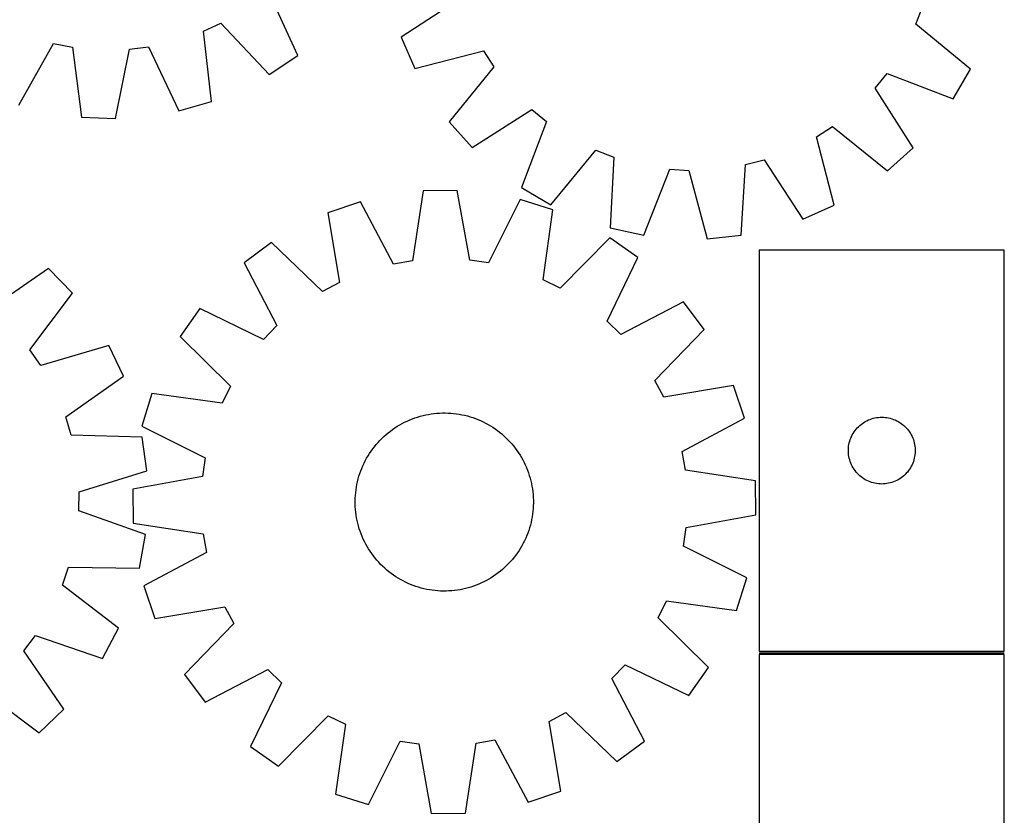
# Model space of a CAD drawing. Header units: millimetres. Extents: x 7 to 1493, y 7 to 2993.
# Tile 10 of 13: x 1051 to 1493, y 2115 to 2472. Entities that reach past the tile are written whole.
import ezdxf

# ---------------------------------------------------------------- set-up
doc = ezdxf.new("R2010")
doc.units = ezdxf.units.MM
doc.layers.add('COMMON', color=5, linetype='CONTINUOUS', true_color=0x0000ff)
doc.layers.add('CUT', color=7, linetype='CONTINUOUS', true_color=0x000000)

msp = doc.modelspace()

# ---------------------------------------------------------------- linework, layer by layer
at = {"layer": 'COMMON'}
msp.add_line((1383.359417, 2187.899444), (1493.359417, 2187.899444), dxfattribs=at)
at = {"layer": 'CUT'}
for p, q in [((1176.158423, 2456.112032), (1162.911106, 2484.982143)), ((1249.137161, 2481.678536), (1222.527649, 2464.331818)), ((1453.715494, 2470.184173), (1456.818394, 2478.177382)), ((1133.847468, 2467.021859), (1141.620701, 2470.640728)), ((1137.525061, 2435.471105), (1133.847468, 2467.021859)), ((1141.620701, 2470.640728), (1163.397492, 2447.51615)), ((1478.214393, 2449.965897), (1453.715494, 2470.184173)), ((1222.527649, 2464.331818), (1228.732731, 2450.252488)), ((1051.016673, 2433.788044), (1066.586506, 2461.474774)), ((1066.586506, 2461.474774), (1075.002302, 2459.833509)), ((1075.002302, 2459.833509), (1079.02781, 2428.325255)), ((1094.404152, 2427.778783), (1100.656273, 2458.921772)), ((1100.656273, 2458.921772), (1109.167349, 2459.96146)), ((1109.167349, 2459.96146), (1122.732421, 2431.23928)), ((1228.732731, 2450.252488), (1259.489752, 2458.188509)), ((1259.489752, 2458.188509), (1264.132554, 2450.97992)), ((1163.397492, 2447.51615), (1176.158423, 2456.112032)), ((1264.132554, 2450.97992), (1244.185835, 2426.259419)), ((1470.471232, 2436.670258), (1478.214393, 2449.965897)), ((1435.375692, 2441.358516), (1440.796763, 2448.00166)), ((1440.796763, 2448.00166), (1470.471232, 2436.670258)), ((1452.427738, 2414.559216), (1435.375692, 2441.358516)), ((1122.732421, 2431.23928), (1137.525061, 2435.471105)), ((1254.43797, 2414.786657), (1281.23727, 2431.838703)), ((1281.23727, 2431.838703), (1287.880414, 2426.417632)), ((1079.02781, 2428.325255), (1094.404152, 2427.778783)), ((1244.185835, 2426.259419), (1254.43797, 2414.786657)), ((1287.880414, 2426.417632), (1276.549012, 2396.743164)), ((1409.025886, 2419.610998), (1416.234475, 2424.2538)), ((1416.234475, 2424.2538), (1440.954976, 2404.307081)), ((1416.961907, 2388.853977), (1409.025886, 2419.610998)), ((1289.844651, 2389.000002), (1310.062928, 2413.498901)), ((1310.062928, 2413.498901), (1318.056136, 2410.396001)), ((1440.954976, 2404.307081), (1452.427738, 2414.559216)), ((1318.056136, 2410.396001), (1316.449247, 2378.672308)), ((1377.245379, 2407.070416), (1385.535859, 2409.258407)), ((1385.535859, 2409.258407), (1402.882578, 2382.648895)), ((1331.486919, 2375.416703), (1343.145067, 2404.964331)), ((1343.145067, 2404.964331), (1351.705909, 2404.483335)), ((1375.288541, 2375.366386), (1377.245379, 2407.070416)), ((1351.705909, 2404.483335), (1359.980827, 2373.815755)), ((1276.549012, 2396.743164), (1289.844651, 2389.000002)), ((1232.406045, 2395.234696), (1227.682443, 2363.823515)), ((1247.790727, 2395.439874), (1232.406045, 2395.234696)), ((1253.350328, 2364.165833), (1247.790727, 2395.439874)), ((1276.035243, 2391.351699), (1261.836241, 2362.937563)), ((1290.730348, 2386.792706), (1276.035243, 2391.351699)), ((1204.280599, 2390.394746), (1189.7123, 2385.445483)), ((1219.232304, 2362.369378), (1204.280599, 2390.394746)), ((1402.882578, 2382.648895), (1416.961907, 2388.853977)), ((1189.7123, 2385.445483), (1194.926477, 2354.112001)), ((1286.353633, 2355.331315), (1290.730348, 2386.792706)), ((1316.449247, 2378.672308), (1331.486919, 2375.416703)), ((1316.329163, 2374.176586), (1294.04466, 2351.540869)), ((1328.896233, 2365.299688), (1316.329163, 2374.176586)), ((1359.980827, 2373.815755), (1375.288541, 2375.366386)), ((1164.459038, 2372.151176), (1152.133169, 2362.942295)), ((1187.339269, 2350.117797), (1164.459038, 2372.151176)), ((1315.011625, 2336.730607), (1328.896233, 2365.299688)), ((1493.359417, 2368.649445), (1383.359417, 2368.649445)), ((1383.359417, 2368.649445), (1383.359417, 2188.649445)), ((1493.359417, 2188.649445), (1493.359417, 2368.649445)), ((1064.334555, 2360.422591), (1038.165658, 2342.418048)), ((1074.992545, 2349.325844), (1064.334555, 2360.422591)), ((1152.133169, 2362.942295), (1166.774724, 2334.753651)), ((1227.682443, 2363.823515), (1219.232304, 2362.369378)), ((1261.836241, 2362.937563), (1253.350328, 2364.165833)), ((1194.926477, 2354.112001), (1187.339269, 2350.117797)), ((1294.04466, 2351.540869), (1286.353633, 2355.331315)), ((1055.947504, 2323.904176), (1074.992545, 2349.325844)), ((1349.343557, 2345.390576), (1321.154914, 2330.749021)), ((1358.552438, 2333.064707), (1349.343557, 2345.390576)), ((1132.224057, 2342.49497), (1123.347159, 2329.927901)), ((1160.793138, 2328.610362), (1132.224057, 2342.49497)), ((1166.774724, 2334.753651), (1160.793138, 2328.610362)), ((1321.154914, 2330.749021), (1315.011625, 2336.730607)), ((1123.347159, 2329.927901), (1145.982875, 2307.643397)), ((1336.51906, 2310.184475), (1358.552438, 2333.064707)), ((1091.298287, 2325.903876), (1060.846477, 2316.867171)), ((1098.005554, 2312.056742), (1091.298287, 2325.903876)), ((1060.846477, 2316.867171), (1055.947504, 2323.904176)), ((1072.036917, 2293.76454), (1098.005554, 2312.056742)), ((1145.982875, 2307.643397), (1142.19243, 2299.952371)), ((1340.513263, 2302.597268), (1336.51906, 2310.184475)), ((1371.846745, 2307.811445), (1340.513263, 2302.597268)), ((1376.796009, 2293.243146), (1371.846745, 2307.811445)), ((1110.731039, 2304.329086), (1106.172046, 2289.63398)), ((1142.19243, 2299.952371), (1110.731039, 2304.329086)), ((1229.991494, 2293.727914), (1231.196245, 2294.0851)), ((1231.196245, 2294.0851), (1232.411621, 2294.404267)), ((1232.411621, 2294.404267), (1233.636423, 2294.685101)), ((1233.636423, 2294.685101), (1234.869442, 2294.927324)), ((1234.869442, 2294.927324), (1236.10946, 2295.130698)), ((1236.10946, 2295.130698), (1237.355255, 2295.295021)), ((1237.355255, 2295.295021), (1238.605596, 2295.420132)), ((1238.605596, 2295.420132), (1239.859251, 2295.505907)), ((1239.859251, 2295.505907), (1241.114981, 2295.552262)), ((1241.114981, 2295.552262), (1242.371548, 2295.55915)), ((1242.371548, 2295.55915), (1243.62771, 2295.526565)), ((1243.62771, 2295.526565), (1244.88223, 2295.454539)), ((1244.88223, 2295.454539), (1246.133868, 2295.343143)), ((1246.133868, 2295.343143), (1247.381389, 2295.192487)), ((1247.381389, 2295.192487), (1248.623563, 2295.002721)), ((1248.623563, 2295.002721), (1249.859163, 2294.77403)), ((1249.859163, 2294.77403), (1251.08697, 2294.50664)), ((1251.08697, 2294.50664), (1252.305772, 2294.200817)), ((1252.305772, 2294.200817), (1253.514367, 2293.856861)), ((1074.521563, 2285.558085), (1072.036917, 2293.76454)), ((1106.172046, 2289.63398), (1134.586182, 2275.434979)), ((1220.87592, 2289.551769), (1221.953993, 2290.197342)), ((1221.953993, 2290.197342), (1223.051812, 2290.808734)), ((1223.051812, 2290.808734), (1224.168294, 2291.385341)), ((1224.168294, 2291.385341), (1225.302336, 2291.926593)), ((1225.302336, 2291.926593), (1226.452821, 2292.431958)), ((1226.452821, 2292.431958), (1227.618611, 2292.900935)), ((1227.618611, 2292.900935), (1228.798557, 2293.333063)), ((1228.798557, 2293.333063), (1229.991494, 2293.727914)), ((1253.514367, 2293.856861), (1254.711561, 2293.475111)), ((1254.711561, 2293.475111), (1255.896174, 2293.055945)), ((1255.896174, 2293.055945), (1257.067035, 2292.599777)), ((1257.067035, 2292.599777), (1258.222991, 2292.107056)), ((1258.222991, 2292.107056), (1259.362899, 2291.578268)), ((1259.362899, 2291.578268), (1260.485635, 2291.013937)), ((1260.485635, 2291.013937), (1261.590091, 2290.414617)), ((1261.590091, 2290.414617), (1262.675177, 2289.780902)), ((1262.675177, 2289.780902), (1263.739822, 2289.113416)), ((1348.77064, 2278.291441), (1376.796009, 2293.243146)), ((1427.890254, 2289.391728), (1428.457135, 2289.916424)), ((1428.457135, 2289.916424), (1429.050274, 2290.411242)), ((1429.050274, 2290.411242), (1429.6681, 2290.87487)), ((1429.6681, 2290.87487), (1430.308974, 2291.306078)), ((1430.308974, 2291.306078), (1430.971196, 2291.703724)), ((1430.971196, 2291.703724), (1431.65301, 2292.066751)), ((1431.65301, 2292.066751), (1432.352608, 2292.394199)), ((1432.352608, 2292.394199), (1433.068135, 2292.685197)), ((1433.068135, 2292.685197), (1433.797694, 2292.938976)), ((1433.797694, 2292.938976), (1434.53935, 2293.154861)), ((1434.53935, 2293.154861), (1435.291136, 2293.33228)), ((1435.291136, 2293.33228), (1436.051058, 2293.470763)), ((1436.051058, 2293.470763), (1436.817102, 2293.569943)), ((1436.817102, 2293.569943), (1437.587235, 2293.629556)), ((1437.587235, 2293.629556), (1438.359417, 2293.649445)), ((1438.359417, 2293.649445), (1439.131598, 2293.629556)), ((1439.131598, 2293.629556), (1439.901732, 2293.569943)), ((1439.901732, 2293.569943), (1440.667775, 2293.470763)), ((1440.667775, 2293.470763), (1441.427698, 2293.33228)), ((1441.427698, 2293.33228), (1442.179483, 2293.154861)), ((1442.179483, 2293.154861), (1442.921139, 2292.938976)), ((1442.921139, 2292.938976), (1443.650698, 2292.685197)), ((1443.650698, 2292.685197), (1444.366225, 2292.394199)), ((1444.366225, 2292.394199), (1445.065823, 2292.066751)), ((1445.065823, 2292.066751), (1445.747638, 2291.703724)), ((1445.747638, 2291.703724), (1446.409859, 2291.306078)), ((1446.409859, 2291.306078), (1447.050733, 2290.87487)), ((1447.050733, 2290.87487), (1447.668559, 2290.411242)), ((1447.668559, 2290.411242), (1448.261698, 2289.916424)), ((1448.261698, 2289.916424), (1448.828579, 2289.391728)), ((1106.27545, 2284.742375), (1074.521563, 2285.558085)), ((1214.880231, 2284.998471), (1215.818241, 2285.834621)), ((1215.818241, 2285.834621), (1216.782051, 2286.640894)), ((1216.782051, 2286.640894), (1217.770711, 2287.416495)), ((1217.770711, 2287.416495), (1218.783246, 2288.160659)), ((1218.783246, 2288.160659), (1219.818656, 2288.872651)), ((1219.818656, 2288.872651), (1220.87592, 2289.551769)), ((1263.739822, 2289.113416), (1264.782975, 2288.412818)), ((1264.782975, 2288.412818), (1265.803608, 2287.679799)), ((1265.803608, 2287.679799), (1266.800712, 2286.915083)), ((1266.800712, 2286.915083), (1267.773304, 2286.119425)), ((1267.773304, 2286.119425), (1268.720423, 2285.29361)), ((1268.720423, 2285.29361), (1269.641136, 2284.438452)), ((1424.773883, 2285.008161), (1425.119235, 2285.699096)), ((1425.119235, 2285.699096), (1425.499697, 2286.371337)), ((1425.499697, 2286.371337), (1425.914261, 2287.023101)), ((1425.914261, 2287.023101), (1426.361828, 2287.652659)), ((1426.361828, 2287.652659), (1426.84121, 2288.258343)), ((1426.84121, 2288.258343), (1427.351136, 2288.838545)), ((1427.351136, 2288.838545), (1427.890254, 2289.391728)), ((1448.828579, 2289.391728), (1449.367697, 2288.838545)), ((1449.367697, 2288.838545), (1449.877623, 2288.258343)), ((1449.877623, 2288.258343), (1450.357005, 2287.652659)), ((1450.357005, 2287.652659), (1450.804572, 2287.023101)), ((1450.804572, 2287.023101), (1451.219136, 2286.371337)), ((1451.219136, 2286.371337), (1451.599599, 2285.699096)), ((1451.599599, 2285.699096), (1451.944951, 2285.008161)), ((1108.375441, 2269.500309), (1106.27545, 2284.742375)), ((1210.608662, 2280.39945), (1211.40432, 2281.372041)), ((1211.40432, 2281.372041), (1212.230135, 2282.319161)), ((1212.230135, 2282.319161), (1213.085293, 2283.239874)), ((1213.085293, 2283.239874), (1213.968949, 2284.133271)), ((1213.968949, 2284.133271), (1214.880231, 2284.998471)), ((1269.641136, 2284.438452), (1270.534534, 2283.554796)), ((1270.534534, 2283.554796), (1271.399734, 2282.643514)), ((1271.399734, 2282.643514), (1272.235883, 2281.705504)), ((1272.235883, 2281.705504), (1273.042156, 2280.741694)), ((1423.483576, 2280.57542), (1423.602447, 2281.338656)), ((1423.602447, 2281.338656), (1423.760451, 2282.094761)), ((1423.760451, 2282.094761), (1423.957168, 2282.84173)), ((1423.957168, 2282.84173), (1424.192078, 2283.577581)), ((1424.192078, 2283.577581), (1424.464557, 2284.300363)), ((1424.464557, 2284.300363), (1424.773883, 2285.008161)), ((1451.944951, 2285.008161), (1452.254276, 2284.300363)), ((1452.254276, 2284.300363), (1452.526755, 2283.577581)), ((1452.526755, 2283.577581), (1452.761665, 2282.84173)), ((1452.761665, 2282.84173), (1452.958382, 2282.094761)), ((1452.958382, 2282.094761), (1453.116386, 2281.338656)), ((1453.116386, 2281.338656), (1453.235257, 2280.57542)), ((1207.742843, 2276.273914), (1208.410329, 2277.33856)), ((1208.410329, 2277.33856), (1209.110927, 2278.381713)), ((1209.110927, 2278.381713), (1209.843946, 2279.402345)), ((1209.843946, 2279.402345), (1210.608662, 2280.39945)), ((1273.042156, 2280.741694), (1273.817757, 2279.753033)), ((1273.817757, 2279.753033), (1274.561921, 2278.740498)), ((1274.561921, 2278.740498), (1275.273914, 2277.705088)), ((1275.273914, 2277.705088), (1275.953031, 2276.647825)), ((1275.953031, 2276.647825), (1276.598605, 2275.569752)), ((1350.224777, 2269.841302), (1348.77064, 2278.291441)), ((1423.36439, 2279.035664), (1423.404154, 2279.807077)), ((1423.36439, 2278.263226), (1423.36439, 2279.035664)), ((1423.404154, 2277.491813), (1423.36439, 2278.263226)), ((1423.404154, 2279.807077), (1423.483576, 2280.57542)), ((1423.483576, 2276.72347), (1423.404154, 2277.491813)), ((1423.602447, 2275.960234), (1423.483576, 2276.72347)), ((1453.235257, 2276.72347), (1453.116386, 2275.960234)), ((1453.235257, 2280.57542), (1453.314679, 2279.807077)), ((1453.314679, 2277.491813), (1453.235257, 2276.72347)), ((1453.314679, 2279.807077), (1453.354444, 2279.035664)), ((1453.354444, 2278.263226), (1453.314679, 2277.491813)), ((1453.354444, 2279.035664), (1453.354444, 2278.263226)), ((1134.586182, 2275.434979), (1133.357911, 2266.949066)), ((1205.416689, 2271.821728), (1205.945476, 2272.961636)), ((1205.945476, 2272.961636), (1206.509808, 2274.084372)), ((1206.509808, 2274.084372), (1207.109128, 2275.188828)), ((1207.109128, 2275.188828), (1207.742843, 2276.273914)), ((1276.598605, 2275.569752), (1277.209996, 2274.471933)), ((1277.209996, 2274.471933), (1277.786603, 2273.355451)), ((1277.786603, 2273.355451), (1278.327856, 2272.221408)), ((1278.327856, 2272.221408), (1278.83322, 2271.070924)), ((1423.760451, 2275.204129), (1423.602447, 2275.960234)), ((1423.957168, 2274.45716), (1423.760451, 2275.204129)), ((1424.192078, 2273.721309), (1423.957168, 2274.45716)), ((1424.464557, 2272.998527), (1424.192078, 2273.721309)), ((1424.773883, 2272.290729), (1424.464557, 2272.998527)), ((1425.119235, 2271.599794), (1424.773883, 2272.290729)), ((1451.944951, 2272.290729), (1451.599599, 2271.599794)), ((1452.254276, 2272.998527), (1451.944951, 2272.290729)), ((1452.526755, 2273.721309), (1452.254276, 2272.998527)), ((1452.761665, 2274.45716), (1452.526755, 2273.721309)), ((1452.958382, 2275.204129), (1452.761665, 2274.45716)), ((1453.116386, 2275.960234), (1452.958382, 2275.204129)), ((1078.025198, 2260.128141), (1108.375441, 2269.500309)), ((1203.666884, 2267.113104), (1204.048634, 2268.310299)), ((1204.048634, 2268.310299), (1204.467799, 2269.494911)), ((1204.467799, 2269.494911), (1204.923968, 2270.665773)), ((1204.923968, 2270.665773), (1205.416689, 2271.821728)), ((1278.83322, 2271.070924), (1279.302198, 2269.905134)), ((1279.302198, 2269.905134), (1279.734325, 2268.725188)), ((1279.734325, 2268.725188), (1280.129177, 2267.532251)), ((1280.129177, 2267.532251), (1280.486362, 2266.3275)), ((1381.635959, 2265.1177), (1350.224777, 2269.841302)), ((1425.499697, 2270.927553), (1425.119235, 2271.599794)), ((1425.914261, 2270.275789), (1425.499697, 2270.927553)), ((1426.361828, 2269.646231), (1425.914261, 2270.275789)), ((1426.84121, 2269.040547), (1426.361828, 2269.646231)), ((1427.351136, 2268.460345), (1426.84121, 2269.040547)), ((1427.890254, 2267.907162), (1427.351136, 2268.460345)), ((1428.457135, 2267.382466), (1427.890254, 2267.907162)), ((1448.828579, 2267.907162), (1448.261698, 2267.382466)), ((1449.367697, 2268.460345), (1448.828579, 2267.907162)), ((1449.877623, 2269.040547), (1449.367697, 2268.460345)), ((1450.357005, 2269.646231), (1449.877623, 2269.040547)), ((1450.804572, 2270.275789), (1450.357005, 2269.646231)), ((1451.219136, 2270.927553), (1450.804572, 2270.275789)), ((1451.599599, 2271.599794), (1451.219136, 2270.927553)), ((1133.357911, 2266.949066), (1102.083871, 2261.389465)), ((1202.521024, 2262.222301), (1202.749715, 2263.457901)), ((1202.749715, 2263.457901), (1203.017104, 2264.685707)), ((1203.017104, 2264.685707), (1203.322928, 2265.90451)), ((1203.322928, 2265.90451), (1203.666884, 2267.113104)), ((1280.486362, 2266.3275), (1280.805529, 2265.112124)), ((1280.805529, 2265.112124), (1281.086363, 2263.887322)), ((1281.086363, 2263.887322), (1281.328586, 2262.654303)), ((1381.841136, 2249.733018), (1381.635959, 2265.1177)), ((1429.050274, 2266.887648), (1428.457135, 2267.382466)), ((1429.6681, 2266.42402), (1429.050274, 2266.887648)), ((1430.308974, 2265.992812), (1429.6681, 2266.42402)), ((1430.971196, 2265.595166), (1430.308974, 2265.992812)), ((1431.65301, 2265.232139), (1430.971196, 2265.595166)), ((1432.352608, 2264.904691), (1431.65301, 2265.232139)), ((1433.068135, 2264.613693), (1432.352608, 2264.904691)), ((1433.797694, 2264.359914), (1433.068135, 2264.613693)), ((1434.53935, 2264.144029), (1433.797694, 2264.359914)), ((1435.291136, 2263.96661), (1434.53935, 2264.144029)), ((1436.051058, 2263.828127), (1435.291136, 2263.96661)), ((1436.817102, 2263.728947), (1436.051058, 2263.828127)), ((1437.587235, 2263.669334), (1436.817102, 2263.728947)), ((1438.359417, 2263.649445), (1437.587235, 2263.669334)), ((1439.131598, 2263.669334), (1438.359417, 2263.649445)), ((1439.901732, 2263.728947), (1439.131598, 2263.669334)), ((1440.667775, 2263.828127), (1439.901732, 2263.728947)), ((1441.427698, 2263.96661), (1440.667775, 2263.828127)), ((1442.179483, 2264.144029), (1441.427698, 2263.96661)), ((1442.921139, 2264.359914), (1442.179483, 2264.144029)), ((1443.650698, 2264.613693), (1442.921139, 2264.359914)), ((1444.366225, 2264.904691), (1443.650698, 2264.613693)), ((1445.065823, 2265.232139), (1444.366225, 2264.904691)), ((1445.747638, 2265.595166), (1445.065823, 2265.232139)), ((1446.409859, 2265.992812), (1445.747638, 2265.595166)), ((1447.050733, 2266.42402), (1446.409859, 2265.992812)), ((1447.668559, 2266.887648), (1447.050733, 2266.42402)), ((1448.261698, 2267.382466), (1447.668559, 2266.887648)), ((1077.852303, 2251.555541), (1078.025198, 2260.128141)), ((1102.083871, 2261.389465), (1102.289048, 2246.004783)), ((1202.069206, 2258.480967), (1202.180602, 2259.732605)), ((1202.180602, 2259.732605), (1202.331257, 2260.980127)), ((1202.331257, 2260.980127), (1202.521024, 2262.222301)), ((1281.328586, 2262.654303), (1281.53196, 2261.414285)), ((1281.53196, 2261.414285), (1281.696283, 2260.16849)), ((1281.696283, 2260.16849), (1281.821394, 2258.918148)), ((1281.821394, 2258.918148), (1281.907169, 2257.664494)), ((1201.964595, 2255.970285), (1201.99718, 2257.226448)), ((1201.971483, 2254.713719), (1201.964595, 2255.970285)), ((1202.017838, 2253.457989), (1201.971483, 2254.713719)), ((1201.99718, 2257.226448), (1202.069206, 2258.480967)), ((1281.907169, 2257.664494), (1281.953524, 2256.408764)), ((1281.960412, 2255.152197), (1281.927827, 2253.896034)), ((1281.953524, 2256.408764), (1281.960412, 2255.152197)), ((1107.799976, 2240.967263), (1077.852303, 2251.555541)), ((1202.103613, 2252.204334), (1202.017838, 2253.457989)), ((1202.228724, 2250.953992), (1202.103613, 2252.204334)), ((1202.393047, 2249.708198), (1202.228724, 2250.953992)), ((1281.59375, 2250.142356), (1281.403983, 2248.900182)), ((1281.744406, 2251.389877), (1281.59375, 2250.142356)), ((1281.855801, 2252.641515), (1281.744406, 2251.389877)), ((1281.927827, 2253.896034), (1281.855801, 2252.641515)), ((1102.289048, 2246.004783), (1133.70023, 2241.281181)), ((1202.596421, 2248.468179), (1202.393047, 2249.708198)), ((1202.838644, 2247.235161), (1202.596421, 2248.468179)), ((1203.119478, 2246.010359), (1202.838644, 2247.235161)), ((1203.438645, 2244.794983), (1203.119478, 2246.010359)), ((1280.907903, 2246.436775), (1280.602079, 2245.217973)), ((1281.175292, 2247.664582), (1280.907903, 2246.436775)), ((1281.403983, 2248.900182), (1281.175292, 2247.664582)), ((1350.567096, 2244.173417), (1381.841136, 2249.733018)), ((1133.70023, 2241.281181), (1135.154367, 2232.831041)), ((1203.795831, 2243.590232), (1203.438645, 2244.794983)), ((1204.190682, 2242.397294), (1203.795831, 2243.590232)), ((1204.62281, 2241.217348), (1204.190682, 2242.397294)), ((1205.091787, 2240.051558), (1204.62281, 2241.217348)), ((1279.457208, 2241.627571), (1279.001039, 2240.45671)), ((1279.876374, 2242.812184), (1279.457208, 2241.627571)), ((1280.258123, 2244.009378), (1279.876374, 2242.812184)), ((1280.602079, 2245.217973), (1280.258123, 2244.009378)), ((1349.338826, 2235.687504), (1350.567096, 2244.173417)), ((1105.087128, 2225.822264), (1107.799976, 2240.967263)), ((1205.597152, 2238.901074), (1205.091787, 2240.051558)), ((1206.138404, 2237.767032), (1205.597152, 2238.901074)), ((1206.715011, 2236.65055), (1206.138404, 2237.767032)), ((1207.326403, 2235.552731), (1206.715011, 2236.65055)), ((1277.415199, 2237.03811), (1276.81588, 2235.933654)), ((1277.979531, 2238.160846), (1277.415199, 2237.03811)), ((1278.508318, 2239.300754), (1277.979531, 2238.160846)), ((1279.001039, 2240.45671), (1278.508318, 2239.300754)), ((1135.154367, 2232.831041), (1107.128999, 2217.879337)), ((1207.971976, 2234.474657), (1207.326403, 2235.552731)), ((1208.651094, 2233.417394), (1207.971976, 2234.474657)), ((1209.363086, 2232.381984), (1208.651094, 2233.417394)), ((1210.10725, 2231.369449), (1209.363086, 2232.381984)), ((1274.81408, 2232.740769), (1274.081061, 2231.720137)), ((1275.514678, 2233.783923), (1274.81408, 2232.740769)), ((1276.182164, 2234.848568), (1275.514678, 2233.783923)), ((1276.81588, 2235.933654), (1276.182164, 2234.848568)), ((1377.752962, 2221.488502), (1349.338826, 2235.687504)), ((1210.882851, 2230.380789), (1210.10725, 2231.369449)), ((1211.689124, 2229.416978), (1210.882851, 2230.380789)), ((1212.525273, 2228.478969), (1211.689124, 2229.416978)), ((1213.390474, 2227.567687), (1212.525273, 2228.478969)), ((1270.839714, 2227.882609), (1269.956058, 2226.989211)), ((1271.694872, 2228.803321), (1270.839714, 2227.882609)), ((1272.520687, 2229.750441), (1271.694872, 2228.803321)), ((1273.316346, 2230.723033), (1272.520687, 2229.750441)), ((1274.081061, 2231.720137), (1273.316346, 2230.723033)), ((1070.51266, 2218.187944), (1073.326173, 2226.287544)), ((1073.326173, 2226.287544), (1105.087128, 2225.822264)), ((1214.283871, 2226.684031), (1213.390474, 2227.567687)), ((1215.204584, 2225.828873), (1214.283871, 2226.684031)), ((1216.151703, 2225.003057), (1215.204584, 2225.828873)), ((1217.124295, 2224.207399), (1216.151703, 2225.003057)), ((1218.121399, 2223.442683), (1217.124295, 2224.207399)), ((1219.142032, 2222.709665), (1218.121399, 2223.442683)), ((1266.154296, 2223.705987), (1265.141761, 2222.961824)), ((1267.142956, 2224.481589), (1266.154296, 2223.705987)), ((1268.106767, 2225.287862), (1267.142956, 2224.481589)), ((1269.044776, 2226.124011), (1268.106767, 2225.287862)), ((1269.956058, 2226.989211), (1269.044776, 2226.124011)), ((1220.185185, 2222.009067), (1219.142032, 2222.709665)), ((1221.24983, 2221.341581), (1220.185185, 2222.009067)), ((1222.334916, 2220.707865), (1221.24983, 2221.341581)), ((1223.439372, 2220.108546), (1222.334916, 2220.707865)), ((1224.562108, 2219.544214), (1223.439372, 2220.108546)), ((1225.702017, 2219.015427), (1224.562108, 2219.544214)), ((1226.857972, 2218.522706), (1225.702017, 2219.015427)), ((1258.622671, 2219.195889), (1257.472187, 2218.690525)), ((1259.756713, 2219.737142), (1258.622671, 2219.195889)), ((1260.873195, 2220.313748), (1259.756713, 2219.737142)), ((1261.971014, 2220.92514), (1260.873195, 2220.313748)), ((1263.049088, 2221.570713), (1261.971014, 2220.92514)), ((1264.106351, 2222.249831), (1263.049088, 2221.570713)), ((1265.141761, 2222.961824), (1264.106351, 2222.249831)), ((1373.193968, 2206.793397), (1377.752962, 2221.488502)), ((1095.722632, 2198.863554), (1070.51266, 2218.187944)), ((1107.128999, 2217.879337), (1112.078262, 2203.311038)), ((1228.028834, 2218.066537), (1226.857972, 2218.522706)), ((1229.213446, 2217.647371), (1228.028834, 2218.066537)), ((1230.410641, 2217.265622), (1229.213446, 2217.647371)), ((1231.619235, 2216.921666), (1230.410641, 2217.265622)), ((1232.838037, 2216.615842), (1231.619235, 2216.921666)), ((1234.065844, 2216.348453), (1232.838037, 2216.615842)), ((1235.301444, 2216.119762), (1234.065844, 2216.348453)), ((1236.543618, 2215.929995), (1235.301444, 2216.119762)), ((1237.791139, 2215.779339), (1236.543618, 2215.929995)), ((1239.042777, 2215.667944), (1237.791139, 2215.779339)), ((1240.297297, 2215.595918), (1239.042777, 2215.667944)), ((1241.55346, 2215.563333), (1240.297297, 2215.595918)), ((1242.810026, 2215.570221), (1241.55346, 2215.563333)), ((1244.065756, 2215.616575), (1242.810026, 2215.570221)), ((1245.319411, 2215.70235), (1244.065756, 2215.616575)), ((1246.569752, 2215.827461), (1245.319411, 2215.70235)), ((1247.815547, 2215.991785), (1246.569752, 2215.827461)), ((1249.055566, 2216.195158), (1247.815547, 2215.991785)), ((1250.288584, 2216.437382), (1249.055566, 2216.195158)), ((1251.513386, 2216.718215), (1250.288584, 2216.437382)), ((1252.728762, 2217.037383), (1251.513386, 2216.718215)), ((1253.933513, 2217.394568), (1252.728762, 2217.037383)), ((1255.12645, 2217.78942), (1253.933513, 2217.394568)), ((1256.306396, 2218.221547), (1255.12645, 2217.78942)), ((1257.472187, 2218.690525), (1256.306396, 2218.221547)), ((1337.942132, 2203.479085), (1341.732577, 2211.170112)), ((1341.732577, 2211.170112), (1373.193968, 2206.793397)), ((1112.078262, 2203.311038), (1143.411744, 2208.525214)), ((1143.411744, 2208.525214), (1147.405948, 2200.938007)), ((1360.577848, 2181.194582), (1337.942132, 2203.479085)), ((1088.462499, 2185.29812), (1095.722632, 2198.863554)), ((1147.405948, 2200.938007), (1125.372569, 2178.057776)), ((1053.221091, 2188.721548), (1058.399815, 2195.555303)), ((1058.399815, 2195.555303), (1088.462499, 2185.29812)), ((1071.225635, 2162.552651), (1053.221091, 2188.721548)), ((1383.359417, 2188.649445), (1493.359417, 2188.649445)), ((1383.359417, 2187.149444), (1383.359417, 2007.149444)), ((1493.359417, 2187.149444), (1383.359417, 2187.149444)), ((1493.359417, 2007.149444), (1493.359417, 2187.149444)), ((1134.58145, 2165.731907), (1162.770094, 2180.373462)), ((1162.770094, 2180.373462), (1168.913382, 2174.391876)), ((1317.150283, 2176.368831), (1323.131869, 2182.51212)), ((1323.131869, 2182.51212), (1351.700951, 2168.627512)), ((1351.700951, 2168.627512), (1360.577848, 2181.194582)), ((1125.372569, 2178.057776), (1134.58145, 2165.731907)), ((1331.791838, 2148.180188), (1317.150283, 2176.368831)), ((1034.70722, 2170.939702), (1060.128887, 2151.894662)), ((1168.913382, 2174.391876), (1155.028774, 2145.822794)), ((1060.128887, 2151.894662), (1071.225635, 2162.552651)), ((1167.595844, 2136.945897), (1189.880348, 2159.581613)), ((1189.880348, 2159.581613), (1197.571374, 2155.791167)), ((1288.998531, 2157.010482), (1296.585738, 2161.004685)), ((1296.585738, 2161.004685), (1319.465969, 2138.971307)), ((1197.571374, 2155.791167), (1193.194659, 2124.329776)), ((1294.212707, 2125.677), (1288.998531, 2157.010482)), ((1207.889765, 2119.770783), (1222.088766, 2148.184919)), ((1222.088766, 2148.184919), (1230.574679, 2146.956649)), ((1256.242564, 2147.298968), (1264.692704, 2148.753105)), ((1264.692704, 2148.753105), (1279.644408, 2120.727736)), ((1319.465969, 2138.971307), (1331.791838, 2148.180188)), ((1155.028774, 2145.822794), (1167.595844, 2136.945897)), ((1230.574679, 2146.956649), (1236.13428, 2115.682609)), ((1251.518962, 2115.887786), (1256.242564, 2147.298968)), ((1193.194659, 2124.329776), (1207.889765, 2119.770783)), ((1279.644408, 2120.727736), (1294.212707, 2125.677)), ((1236.13428, 2115.682609), (1251.518962, 2115.887786))]:
    msp.add_line(p, q, dxfattribs=at)

doc.saveas('drawing.dxf')
